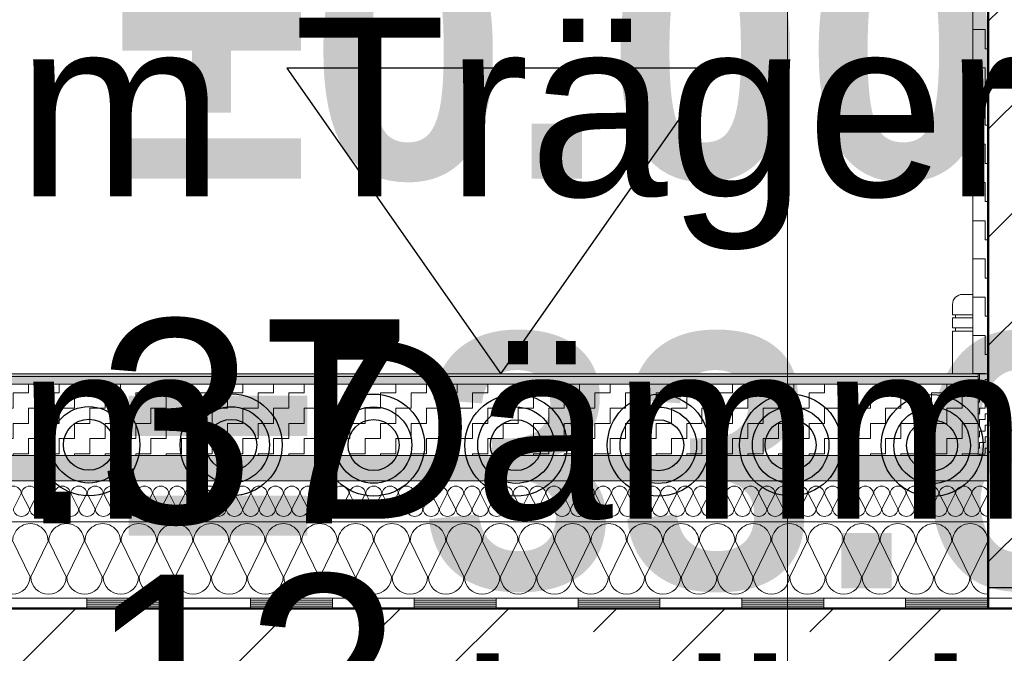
# Model space of a CAD drawing. Header units: metres. Extents: x 1169 to 1496, y -112 to 50.
# Tile 239 of 256: x 1447.716 to 1448.681, y -10.681 to -10.059. Entities that reach past the tile are written whole.
import ezdxf

# ---------------------------------------------------------------- set-up
doc = ezdxf.new("R2010")
doc.units = ezdxf.units.M
doc.header["$PDMODE"] = 65
doc.linetypes.add('AUSGEZOGEN', pattern=[0])
for name, color, linetype, lineweight in [('XR$1$Fenster', 3, 'AUSGEZOGEN', 18), ('XR$1$Logos', 255, 'AUSGEZOGEN', 13), ('XR$1$Maßlinie 1_50', 7, 'AUSGEZOGEN', 25), ('XR$1$Muster', 4, 'AUSGEZOGEN', 13), ('XR$1$Möblierung', 4, 'AUSGEZOGEN', 13), ('XR$1$Schraffur', 4, 'AUSGEZOGEN', 13), ('XR$1$Text 1_100', 3, 'AUSGEZOGEN', 18), ('XR$1$Türen', 3, 'AUSGEZOGEN', 18), ('XR$1$Wand', 1, 'AUSGEZOGEN', 50), ('XR$1$Wegeflächen', 4, 'AUSGEZOGEN', 13)]:
    doc.layers.add(name, color=color, linetype=linetype, lineweight=lineweight)
doc.styles.add('ARIAL', font='arial.ttf')
doc.dimstyles.new('DIMSTYLE_3', dxfattribs={"dimtxt": 0.2, "dimasz": 0.15, "dimexe": 0, "dimexo": 1e-06, "dimgap": 0.1, "dimtad": 2, "dimdec": 1, "dimlfac": 100, "dimrnd": 0.5, "dimzin": 4, "dimdsep": 46, "dimtxsty": 'ARIAL', "dimblk1": 'ALL_ML_KREIS', "dimblk2": 'ALL_ML_KREIS', "dimsah": 1, "dimcen": 0, "dimse1": 1, "dimse2": 1, "dimclrd": 7, "dimclre": 7, "dimclrt": 7, "dimadec": 0, "dimazin": 0, "dimtfac": 1, "dimtdec": 0, "dimtix": 1, "dimtmove": 2, "dimatfit": 3, "dimfxl": 0, "dimtvp": 1.2, "dimtzin": 0, "dimlwd": 0, "dimlwe": 25, "dimarcsym": 0})

# ---------------------------------------------------------------- blocks, each defined once
blk = doc.blocks.new('NSY153')
at = {"color": 0, "linetype": 'ByBlock', "lineweight": -2}
for radius in [0.025, 0.01875, 0.0125]:
    blk.add_circle((0, 0), radius, dxfattribs=at)
blk = doc.blocks.new('NSY144')
at = {"color": 0, "linetype": 'ByBlock', "lineweight": -2}
for p, q in [((0.035, 0.05), (-0.035, 0.05)), ((-0.035, 0.05), (0, 0)), ((0, 0), (0.035, 0.05))]:
    blk.add_line(p, q, dxfattribs=at)
blk = doc.blocks.new('MUSTERELEMENT_18')
at = {"layer": 'XR$1$Muster', "color": 4, "linetype": 'AUSGEZOGEN', "lineweight": 13, "transparency": 33554687}
for p, q in [((1447.62163, -10.62643), (1447.78211, -10.62643)), ((1447.78211, -10.62643), (1447.9426, -10.62643)), ((1447.78211, -10.62643), (1447.78211, -10.63643)), ((1447.78211, -10.62643), (1447.78211, -10.63643)), ((1447.78211, -10.62843), (1447.86236, -10.62843)), ((1447.78211, -10.63043), (1447.86236, -10.63043)), ((1447.78211, -10.63243), (1447.86236, -10.63243)), ((1447.86236, -10.62643), (1447.86236, -10.63643)), ((1447.9426, -10.62643), (1448.10309, -10.62643)), ((1447.9426, -10.62643), (1447.9426, -10.63643)), ((1447.9426, -10.62643), (1447.9426, -10.63643)), ((1447.9426, -10.62843), (1448.02284, -10.62843)), ((1447.9426, -10.63043), (1448.02284, -10.63043)), ((1447.9426, -10.63243), (1448.02284, -10.63243)), ((1448.02284, -10.62643), (1448.02284, -10.63643)), ((1448.10309, -10.62643), (1448.26357, -10.62643)), ((1448.10309, -10.62643), (1448.10309, -10.63643)), ((1448.10309, -10.62643), (1448.10309, -10.63643)), ((1448.10309, -10.62843), (1448.18333, -10.62843)), ((1448.10309, -10.63043), (1448.18333, -10.63043)), ((1448.10309, -10.63243), (1448.18333, -10.63243)), ((1448.18333, -10.62643), (1448.18333, -10.63643)), ((1448.26357, -10.62643), (1448.42406, -10.62643)), ((1448.26357, -10.62643), (1448.26357, -10.63643)), ((1448.26357, -10.62643), (1448.26357, -10.63643)), ((1448.26357, -10.62843), (1448.34382, -10.62843)), ((1448.26357, -10.63043), (1448.34382, -10.63043)), ((1448.26357, -10.63243), (1448.34382, -10.63243)), ((1448.34382, -10.62643), (1448.34382, -10.63643)), ((1448.42406, -10.62643), (1448.58455, -10.62643)), ((1448.42406, -10.62643), (1448.42406, -10.63643)), ((1448.42406, -10.62643), (1448.42406, -10.63643)), ((1448.42406, -10.62843), (1448.5043, -10.62843)), ((1448.42406, -10.63043), (1448.5043, -10.63043)), ((1448.42406, -10.63243), (1448.5043, -10.63243)), ((1448.5043, -10.62643), (1448.5043, -10.63643)), ((1448.58455, -10.62643), (1448.74503, -10.62643)), ((1448.58455, -10.62643), (1448.58455, -10.63643)), ((1448.58455, -10.62643), (1448.58455, -10.63643)), ((1448.58455, -10.62843), (1448.66479, -10.62843)), ((1448.58455, -10.63043), (1448.66479, -10.63043)), ((1448.58455, -10.63243), (1448.66479, -10.63243)), ((1448.66479, -10.62643), (1448.66479, -10.63643)), ((1447.62163, -10.63643), (1447.78211, -10.63643)), ((1447.78211, -10.63443), (1447.86236, -10.63443)), ((1447.78211, -10.63643), (1447.9426, -10.63643)), ((1447.9426, -10.63443), (1448.02284, -10.63443)), ((1447.9426, -10.63643), (1448.10309, -10.63643)), ((1448.10309, -10.63443), (1448.18333, -10.63443)), ((1448.10309, -10.63643), (1448.26357, -10.63643)), ((1448.26357, -10.63443), (1448.34382, -10.63443)), ((1448.26357, -10.63643), (1448.42406, -10.63643)), ((1448.42406, -10.63443), (1448.5043, -10.63443)), ((1448.42406, -10.63643), (1448.58455, -10.63643)), ((1448.58455, -10.63443), (1448.66479, -10.63443)), ((1448.58455, -10.63643), (1448.74503, -10.63643))]:
    blk.add_line(p, q, dxfattribs=at)
blk = doc.blocks.new('MUSTERELEMENT_19')
at = {"layer": 'XR$1$Schraffur', "color": 52, "linetype": 'AUSGEZOGEN', "lineweight": 13, "transparency": 33554687}
for p, q in [((1447.71791, -10.52393), (1447.71021, -10.53893)), ((1447.72594, -10.53893), (1447.71824, -10.52393)), ((1447.73397, -10.52393), (1447.72627, -10.53893)), ((1447.742, -10.53893), (1447.73429, -10.52393)), ((1447.75003, -10.52393), (1447.74232, -10.53893)), ((1447.75806, -10.53893), (1447.75035, -10.52393)), ((1447.76609, -10.52393), (1447.75838, -10.53893)), ((1447.77412, -10.53893), (1447.76641, -10.52393)), ((1447.78215, -10.52393), (1447.77444, -10.53893)), ((1447.79018, -10.53893), (1447.78247, -10.52393)), ((1447.79821, -10.52393), (1447.7905, -10.53893)), ((1447.80624, -10.53893), (1447.79853, -10.52393)), ((1447.81427, -10.52393), (1447.80656, -10.53893)), ((1447.82229, -10.53893), (1447.81459, -10.52393)), ((1447.83032, -10.52393), (1447.82262, -10.53893)), ((1447.83835, -10.53893), (1447.83064, -10.52393)), ((1447.84638, -10.52393), (1447.83867, -10.53893)), ((1447.85441, -10.53893), (1447.8467, -10.52393)), ((1447.86244, -10.52393), (1447.85473, -10.53893)), ((1447.87047, -10.53893), (1447.86276, -10.52393)), ((1447.8785, -10.52393), (1447.87079, -10.53893)), ((1447.88653, -10.53893), (1447.87882, -10.52393)), ((1447.89456, -10.52393), (1447.88685, -10.53893)), ((1447.90259, -10.53893), (1447.89488, -10.52393)), ((1447.91062, -10.52393), (1447.90291, -10.53893)), ((1447.91864, -10.53893), (1447.91094, -10.52393)), ((1447.92667, -10.52393), (1447.91897, -10.53893)), ((1447.9347, -10.53893), (1447.92699, -10.52393)), ((1447.94273, -10.52393), (1447.93502, -10.53893)), ((1447.95076, -10.53893), (1447.94305, -10.52393)), ((1447.95879, -10.52393), (1447.95108, -10.53893)), ((1447.96682, -10.53893), (1447.95911, -10.52393)), ((1447.97485, -10.52393), (1447.96714, -10.53893)), ((1447.98288, -10.53893), (1447.97517, -10.52393)), ((1447.99091, -10.52393), (1447.9832, -10.53893)), ((1447.99894, -10.53893), (1447.99123, -10.52393)), ((1448.00697, -10.52393), (1447.99926, -10.53893)), ((1448.01499, -10.53893), (1448.00729, -10.52393)), ((1448.02302, -10.52393), (1448.01532, -10.53893)), ((1448.03105, -10.53893), (1448.02334, -10.52393)), ((1448.03908, -10.52393), (1448.03137, -10.53893)), ((1448.04711, -10.53893), (1448.0394, -10.52393)), ((1448.05514, -10.52393), (1448.04743, -10.53893)), ((1448.06317, -10.53893), (1448.05546, -10.52393)), ((1448.0712, -10.52393), (1448.06349, -10.53893)), ((1448.07923, -10.53893), (1448.07152, -10.52393)), ((1448.08726, -10.52393), (1448.07955, -10.53893)), ((1448.09529, -10.53893), (1448.08758, -10.52393)), ((1448.10332, -10.52393), (1448.09561, -10.53893)), ((1448.11134, -10.53893), (1448.10364, -10.52393)), ((1448.11937, -10.52393), (1448.11167, -10.53893)), ((1448.1274, -10.53893), (1448.1197, -10.52393)), ((1448.13543, -10.52393), (1448.12772, -10.53893)), ((1448.14346, -10.53893), (1448.13575, -10.52393)), ((1448.15149, -10.52393), (1448.14378, -10.53893)), ((1448.15952, -10.53893), (1448.15181, -10.52393)), ((1448.16755, -10.52393), (1448.15984, -10.53893)), ((1448.17558, -10.53893), (1448.16787, -10.52393)), ((1448.18361, -10.52393), (1448.1759, -10.53893)), ((1448.19164, -10.53893), (1448.18393, -10.52393)), ((1448.19967, -10.52393), (1448.19196, -10.53893)), ((1448.20769, -10.53893), (1448.19999, -10.52393)), ((1448.21572, -10.52393), (1448.20802, -10.53893)), ((1448.22375, -10.53893), (1448.21605, -10.52393)), ((1448.23178, -10.52393), (1448.22407, -10.53893)), ((1448.23981, -10.53893), (1448.2321, -10.52393)), ((1448.24784, -10.52393), (1448.24013, -10.53893)), ((1448.25587, -10.53893), (1448.24816, -10.52393)), ((1448.2639, -10.52393), (1448.25619, -10.53893)), ((1448.27193, -10.53893), (1448.26422, -10.52393)), ((1448.27996, -10.52393), (1448.27225, -10.53893)), ((1448.28799, -10.53893), (1448.28028, -10.52393)), ((1448.29602, -10.52393), (1448.28831, -10.53893)), ((1448.30404, -10.53893), (1448.29634, -10.52393)), ((1448.31207, -10.52393), (1448.30437, -10.53893)), ((1448.3201, -10.53893), (1448.3124, -10.52393)), ((1448.32813, -10.52393), (1448.32042, -10.53893)), ((1448.33616, -10.53893), (1448.32845, -10.52393)), ((1448.34419, -10.52393), (1448.33648, -10.53893)), ((1448.35222, -10.53893), (1448.34451, -10.52393)), ((1448.36025, -10.52393), (1448.35254, -10.53893)), ((1448.36828, -10.53893), (1448.36057, -10.52393)), ((1448.37631, -10.52393), (1448.3686, -10.53893)), ((1448.38434, -10.53893), (1448.37663, -10.52393)), ((1448.39237, -10.52393), (1448.38466, -10.53893)), ((1448.4004, -10.53893), (1448.39269, -10.52393)), ((1448.40842, -10.52393), (1448.40072, -10.53893)), ((1448.41645, -10.53893), (1448.40875, -10.52393)), ((1448.42448, -10.52393), (1448.41677, -10.53893)), ((1448.43251, -10.53893), (1448.4248, -10.52393)), ((1448.44054, -10.52393), (1448.43283, -10.53893)), ((1448.44857, -10.53893), (1448.44086, -10.52393)), ((1448.4566, -10.52393), (1448.44889, -10.53893)), ((1448.46463, -10.53893), (1448.45692, -10.52393)), ((1448.47266, -10.52393), (1448.46495, -10.53893)), ((1448.48069, -10.53893), (1448.47298, -10.52393)), ((1448.48872, -10.52393), (1448.48101, -10.53893)), ((1448.49675, -10.53893), (1448.48904, -10.52393)), ((1448.50477, -10.52393), (1448.49707, -10.53893)), ((1448.5128, -10.53893), (1448.5051, -10.52393)), ((1448.52083, -10.52393), (1448.51312, -10.53893)), ((1448.52886, -10.53893), (1448.52115, -10.52393)), ((1448.53689, -10.52393), (1448.52918, -10.53893)), ((1448.54492, -10.53893), (1448.53721, -10.52393)), ((1448.55295, -10.52393), (1448.54524, -10.53893)), ((1448.56098, -10.53893), (1448.55327, -10.52393)), ((1448.56901, -10.52393), (1448.5613, -10.53893)), ((1448.57704, -10.53893), (1448.56933, -10.52393)), ((1448.58507, -10.52393), (1448.57736, -10.53893)), ((1448.5931, -10.53893), (1448.58539, -10.52393)), ((1448.60112, -10.52393), (1448.59342, -10.53893)), ((1448.60915, -10.53893), (1448.60145, -10.52393)), ((1448.61718, -10.52393), (1448.60947, -10.53893)), ((1448.62521, -10.53893), (1448.6175, -10.52393)), ((1448.63324, -10.52393), (1448.62553, -10.53893)), ((1448.64127, -10.53893), (1448.63356, -10.52393)), ((1448.6493, -10.52393), (1448.64159, -10.53893)), ((1448.65733, -10.53893), (1448.64962, -10.52393)), ((1448.66536, -10.52393), (1448.65765, -10.53893))]:
    blk.add_line(p, q, dxfattribs=at)
for centre, start_param, end_param in [((1447.71005, -10.52393), 3.141593, 6.283185), ((1447.7261, -10.52393), 3.141593, 6.283185), ((1447.74216, -10.52393), 3.141593, 6.283185), ((1447.75822, -10.52393), 3.141593, 6.283185), ((1447.77428, -10.52393), 3.141593, 6.283185), ((1447.79034, -10.52393), 3.141593, 6.283185), ((1447.8064, -10.52393), 3.141593, 6.283185), ((1447.82245, -10.52393), 3.141593, 6.283185), ((1447.83851, -10.52393), 3.141593, 6.283185), ((1447.85457, -10.52393), 3.141593, 6.283185), ((1447.87063, -10.52393), 3.141593, 6.283185), ((1447.88669, -10.52393), 3.141593, 6.283185), ((1447.90275, -10.52393), 3.141593, 6.283185), ((1447.91881, -10.52393), 3.141593, 6.283185), ((1447.93486, -10.52393), 3.141593, 6.283185), ((1447.95092, -10.52393), 3.141593, 6.283185), ((1447.96698, -10.52393), 3.141593, 6.283185), ((1447.98304, -10.52393), 3.141593, 6.283185), ((1447.9991, -10.52393), 3.141593, 6.283185), ((1448.01516, -10.52393), 3.141593, 6.283185), ((1448.03121, -10.52393), 3.141593, 6.283185), ((1448.04727, -10.52393), 3.141593, 6.283185), ((1448.06333, -10.52393), 3.141593, 6.283185), ((1448.07939, -10.52393), 3.141593, 6.283185), ((1448.09545, -10.52393), 3.141593, 6.283185), ((1448.11151, -10.52393), 3.141593, 6.283185), ((1448.12756, -10.52393), 3.141593, 6.283185), ((1448.14362, -10.52393), 3.141593, 6.283185), ((1448.15968, -10.52393), 3.141593, 6.283185), ((1448.17574, -10.52393), 3.141593, 6.283185), ((1448.1918, -10.52393), 3.141593, 6.283185), ((1448.20786, -10.52393), 3.141593, 6.283185), ((1448.22391, -10.52393), 3.141593, 6.283185), ((1448.23997, -10.52393), 3.141593, 6.283185), ((1448.25603, -10.52393), 3.141593, 6.283185), ((1448.27209, -10.52393), 3.141593, 6.283185), ((1448.28815, -10.52393), 3.141593, 6.283185), ((1448.30421, -10.52393), 3.141593, 6.283185), ((1448.32026, -10.52393), 3.141593, 6.283185), ((1448.33632, -10.52393), 3.141593, 6.283185), ((1448.35238, -10.52393), 3.141593, 6.283185), ((1448.36844, -10.52393), 3.141593, 6.283185), ((1448.3845, -10.52393), 3.141593, 6.283185), ((1448.40056, -10.52393), 3.141593, 6.283185), ((1448.41661, -10.52393), 3.141593, 6.283185), ((1448.43267, -10.52393), 3.141593, 6.283185), ((1448.44873, -10.52393), 3.141593, 6.283185), ((1448.46479, -10.52393), 3.141593, 6.283185), ((1448.48085, -10.52393), 3.141593, 6.283185), ((1448.49691, -10.52393), 3.141593, 6.283185), ((1448.51296, -10.52393), 3.141593, 6.283185), ((1448.52902, -10.52393), 3.141593, 6.283185), ((1448.54508, -10.52393), 3.141593, 6.283185), ((1448.56114, -10.52393), 3.141593, 6.283185), ((1448.5772, -10.52393), 3.141593, 6.283185), ((1448.59326, -10.52393), 3.141593, 6.283185), ((1448.60931, -10.52393), 3.141593, 6.283185), ((1448.62537, -10.52393), 3.141593, 6.283185), ((1448.64143, -10.52393), 3.141593, 6.283185), ((1448.65749, -10.52393), 3.141593, 6.283185), ((1447.71808, -10.53893), 0, 1.570796), ((1447.71808, -10.53893), 1.570796, 3.141593), ((1447.73413, -10.53893), 0, 1.570796), ((1447.73413, -10.53893), 1.570796, 3.141593), ((1447.75019, -10.53893), 0, 1.570796), ((1447.75019, -10.53893), 1.570796, 3.141593), ((1447.76625, -10.53893), 0, 1.570796), ((1447.76625, -10.53893), 1.570796, 3.141593), ((1447.78231, -10.53893), 0, 1.570796), ((1447.78231, -10.53893), 1.570796, 3.141593), ((1447.79837, -10.53893), 0, 1.570796), ((1447.79837, -10.53893), 1.570796, 3.141593), ((1447.81443, -10.53893), 0, 1.570796), ((1447.81443, -10.53893), 1.570796, 3.141593), ((1447.83048, -10.53893), 0, 1.570796), ((1447.83048, -10.53893), 1.570796, 3.141593), ((1447.84654, -10.53893), 0, 1.570796), ((1447.84654, -10.53893), 1.570796, 3.141593), ((1447.8626, -10.53893), 0, 1.570796), ((1447.8626, -10.53893), 1.570796, 3.141593), ((1447.87866, -10.53893), 0, 1.570796), ((1447.87866, -10.53893), 1.570796, 3.141593), ((1447.89472, -10.53893), 0, 1.570796), ((1447.89472, -10.53893), 1.570796, 3.141593), ((1447.91078, -10.53893), 0, 1.570796), ((1447.91078, -10.53893), 1.570796, 3.141593), ((1447.92683, -10.53893), 0, 1.570796), ((1447.92683, -10.53893), 1.570796, 3.141593), ((1447.94289, -10.53893), 0, 1.570796), ((1447.94289, -10.53893), 1.570796, 3.141593), ((1447.95895, -10.53893), 0, 1.570796), ((1447.95895, -10.53893), 1.570796, 3.141593), ((1447.97501, -10.53893), 0, 1.570796), ((1447.97501, -10.53893), 1.570796, 3.141593), ((1447.99107, -10.53893), 0, 1.570796), ((1447.99107, -10.53893), 1.570796, 3.141593), ((1448.00713, -10.53893), 0, 1.570796), ((1448.00713, -10.53893), 1.570796, 3.141593), ((1448.02318, -10.53893), 0, 1.570796), ((1448.02318, -10.53893), 1.570796, 3.141593), ((1448.03924, -10.53893), 0, 1.570796), ((1448.03924, -10.53893), 1.570796, 3.141593), ((1448.0553, -10.53893), 0, 1.570796), ((1448.0553, -10.53893), 1.570796, 3.141593), ((1448.07136, -10.53893), 0, 1.570796), ((1448.07136, -10.53893), 1.570796, 3.141593), ((1448.08742, -10.53893), 0, 1.570796), ((1448.08742, -10.53893), 1.570796, 3.141593), ((1448.10348, -10.53893), 0, 1.570796), ((1448.10348, -10.53893), 1.570796, 3.141593), ((1448.11953, -10.53893), 0, 1.570796), ((1448.11953, -10.53893), 1.570796, 3.141593), ((1448.13559, -10.53893), 0, 1.570796), ((1448.13559, -10.53893), 1.570796, 3.141593), ((1448.15165, -10.53893), 0, 1.570796), ((1448.15165, -10.53893), 1.570796, 3.141593), ((1448.16771, -10.53893), 0, 1.570796), ((1448.16771, -10.53893), 1.570796, 3.141593), ((1448.18377, -10.53893), 0, 1.570796), ((1448.18377, -10.53893), 1.570796, 3.141593), ((1448.19983, -10.53893), 0, 1.570796), ((1448.19983, -10.53893), 1.570796, 3.141593), ((1448.21588, -10.53893), 0, 1.570796), ((1448.21588, -10.53893), 1.570796, 3.141593), ((1448.23194, -10.53893), 0, 1.570796), ((1448.23194, -10.53893), 1.570796, 3.141593), ((1448.248, -10.53893), 0, 1.570796), ((1448.248, -10.53893), 1.570796, 3.141593), ((1448.26406, -10.53893), 0, 1.570796), ((1448.26406, -10.53893), 1.570796, 3.141593), ((1448.28012, -10.53893), 0, 1.570796), ((1448.28012, -10.53893), 1.570796, 3.141593), ((1448.29618, -10.53893), 0, 1.570796), ((1448.29618, -10.53893), 1.570796, 3.141593), ((1448.31223, -10.53893), 0, 1.570796), ((1448.31223, -10.53893), 1.570796, 3.141593), ((1448.32829, -10.53893), 0, 1.570796), ((1448.32829, -10.53893), 1.570796, 3.141593), ((1448.34435, -10.53893), 0, 1.570796), ((1448.34435, -10.53893), 1.570796, 3.141593), ((1448.36041, -10.53893), 0, 1.570796), ((1448.36041, -10.53893), 1.570796, 3.141593), ((1448.37647, -10.53893), 0, 1.570796), ((1448.37647, -10.53893), 1.570796, 3.141593), ((1448.39253, -10.53893), 0, 1.570796), ((1448.39253, -10.53893), 1.570796, 3.141593), ((1448.40858, -10.53893), 0, 1.570796), ((1448.40858, -10.53893), 1.570796, 3.141593), ((1448.42464, -10.53893), 0, 1.570796), ((1448.42464, -10.53893), 1.570796, 3.141593), ((1448.4407, -10.53893), 0, 1.570796), ((1448.4407, -10.53893), 1.570796, 3.141593), ((1448.45676, -10.53893), 0, 1.570796), ((1448.45676, -10.53893), 1.570796, 3.141593), ((1448.47282, -10.53893), 0, 1.570796), ((1448.47282, -10.53893), 1.570796, 3.141593), ((1448.48888, -10.53893), 0, 1.570796), ((1448.48888, -10.53893), 1.570796, 3.141593), ((1448.50493, -10.53893), 0, 1.570796), ((1448.50493, -10.53893), 1.570796, 3.141593), ((1448.52099, -10.53893), 0, 1.570796), ((1448.52099, -10.53893), 1.570796, 3.141593), ((1448.53705, -10.53893), 0, 1.570796), ((1448.53705, -10.53893), 1.570796, 3.141593), ((1448.55311, -10.53893), 0, 1.570796), ((1448.55311, -10.53893), 1.570796, 3.141593), ((1448.56917, -10.53893), 0, 1.570796), ((1448.56917, -10.53893), 1.570796, 3.141593), ((1448.58523, -10.53893), 0, 1.570796), ((1448.58523, -10.53893), 1.570796, 3.141593), ((1448.60129, -10.53893), 0, 1.570796), ((1448.60129, -10.53893), 1.570796, 3.141593), ((1448.61734, -10.53893), 0, 1.570796), ((1448.61734, -10.53893), 1.570796, 3.141593), ((1448.6334, -10.53893), 0, 1.570796), ((1448.6334, -10.53893), 1.570796, 3.141593), ((1448.64946, -10.53893), 0, 1.570796), ((1448.64946, -10.53893), 1.570796, 3.141593), ((1448.66552, -10.53893), 0, 1.570796)]:
    blk.add_ellipse(centre, major_axis=(-0.00787, 0), ratio=0.934093, start_param=start_param, end_param=end_param, dxfattribs=at)
blk = doc.blocks.new('MUSTERELEMENT_20')
at = {"layer": 'XR$1$Schraffur', "color": 52, "linetype": 'AUSGEZOGEN', "lineweight": 13, "transparency": 33554687}
for p, q in [((1447.70946, -10.57052), (1447.72646, -10.60552)), ((1447.72717, -10.60552), (1447.74417, -10.57052)), ((1447.74488, -10.57052), (1447.76188, -10.60552)), ((1447.76259, -10.60552), (1447.77959, -10.57052)), ((1447.7803, -10.57052), (1447.7973, -10.60552)), ((1447.79801, -10.60552), (1447.81502, -10.57052)), ((1447.81572, -10.57052), (1447.83273, -10.60552)), ((1447.83344, -10.60552), (1447.85044, -10.57052)), ((1447.85115, -10.57052), (1447.86815, -10.60552)), ((1447.86886, -10.60552), (1447.88586, -10.57052)), ((1447.88657, -10.57052), (1447.90357, -10.60552)), ((1447.90428, -10.60552), (1447.92128, -10.57052)), ((1447.92199, -10.57052), (1447.939, -10.60552)), ((1447.9397, -10.60552), (1447.95671, -10.57052)), ((1447.95742, -10.57052), (1447.97442, -10.60552)), ((1447.97513, -10.60552), (1447.99213, -10.57052)), ((1447.99284, -10.57052), (1448.00984, -10.60552)), ((1448.01055, -10.60552), (1448.02755, -10.57052)), ((1448.02826, -10.57052), (1448.04526, -10.60552)), ((1448.04597, -10.60552), (1448.06298, -10.57052)), ((1448.06368, -10.57052), (1448.08069, -10.60552)), ((1448.0814, -10.60552), (1448.0984, -10.57052)), ((1448.09911, -10.57052), (1448.11611, -10.60552)), ((1448.11682, -10.60552), (1448.13382, -10.57052)), ((1448.13453, -10.57052), (1448.15153, -10.60552)), ((1448.15224, -10.60552), (1448.16924, -10.57052)), ((1448.16995, -10.57052), (1448.18696, -10.60552)), ((1448.18766, -10.60552), (1448.20467, -10.57052)), ((1448.20538, -10.57052), (1448.22238, -10.60552)), ((1448.22309, -10.60552), (1448.24009, -10.57052)), ((1448.2408, -10.57052), (1448.2578, -10.60552)), ((1448.25851, -10.60552), (1448.27551, -10.57052)), ((1448.27622, -10.57052), (1448.29322, -10.60552)), ((1448.29393, -10.60552), (1448.31094, -10.57052)), ((1448.31164, -10.57052), (1448.32865, -10.60552)), ((1448.32936, -10.60552), (1448.34636, -10.57052)), ((1448.34707, -10.57052), (1448.36407, -10.60552)), ((1448.36478, -10.60552), (1448.38178, -10.57052)), ((1448.38249, -10.57052), (1448.39949, -10.60552)), ((1448.4002, -10.60552), (1448.4172, -10.57052)), ((1448.41791, -10.57052), (1448.43492, -10.60552)), ((1448.43562, -10.60552), (1448.45263, -10.57052)), ((1448.45334, -10.57052), (1448.47034, -10.60552)), ((1448.47105, -10.60552), (1448.48805, -10.57052)), ((1448.48876, -10.57052), (1448.50576, -10.60552)), ((1448.50647, -10.60552), (1448.52347, -10.57052)), ((1448.52418, -10.57052), (1448.54118, -10.60552)), ((1448.54189, -10.60552), (1448.5589, -10.57052)), ((1448.5596, -10.57052), (1448.57661, -10.60552)), ((1448.57732, -10.60552), (1448.59432, -10.57052)), ((1448.59503, -10.57052), (1448.61203, -10.60552)), ((1448.61274, -10.60552), (1448.62974, -10.57052)), ((1448.63045, -10.57052), (1448.64745, -10.60552)), ((1448.64816, -10.60552), (1448.66516, -10.57052))]:
    blk.add_line(p, q, dxfattribs=at)
for centre, start_param, end_param in [((1447.72681, -10.57052), 0, 3.141593), ((1447.76224, -10.57052), 0, 3.141593), ((1447.79766, -10.57052), 0, 3.141593), ((1447.83308, -10.57052), 0, 3.141593), ((1447.8685, -10.57052), 0, 3.141593), ((1447.90393, -10.57052), 0, 3.141593), ((1447.93935, -10.57052), 0, 3.141593), ((1447.97477, -10.57052), 0, 3.141593), ((1448.0102, -10.57052), 0, 3.141593), ((1448.04562, -10.57052), 0, 3.141593), ((1448.08104, -10.57052), 0, 3.141593), ((1448.11646, -10.57052), 0, 3.141593), ((1448.15189, -10.57052), 0, 3.141593), ((1448.18731, -10.57052), 0, 3.141593), ((1448.22273, -10.57052), 0, 3.141593), ((1448.25816, -10.57052), 0, 3.141593), ((1448.29358, -10.57052), 0, 3.141593), ((1448.329, -10.57052), 0, 3.141593), ((1448.36442, -10.57052), 0, 3.141593), ((1448.39985, -10.57052), 0, 3.141593), ((1448.43527, -10.57052), 0, 3.141593), ((1448.47069, -10.57052), 0, 3.141593), ((1448.50612, -10.57052), 0, 3.141593), ((1448.54154, -10.57052), 0, 3.141593), ((1448.57696, -10.57052), 0, 3.141593), ((1448.61238, -10.57052), 0, 3.141593), ((1448.64781, -10.57052), 0, 3.141593), ((1447.7091, -10.60552), 4.712389, 6.283185), ((1447.74452, -10.60552), 3.141593, 4.712389), ((1447.74452, -10.60552), 4.712389, 6.283185), ((1447.77995, -10.60552), 3.141593, 4.712389), ((1447.77995, -10.60552), 4.712389, 6.283185), ((1447.81537, -10.60552), 3.141593, 4.712389), ((1447.81537, -10.60552), 4.712389, 6.283185), ((1447.85079, -10.60552), 3.141593, 4.712389), ((1447.85079, -10.60552), 4.712389, 6.283185), ((1447.88622, -10.60552), 3.141593, 4.712389), ((1447.88622, -10.60552), 4.712389, 6.283185), ((1447.92164, -10.60552), 3.141593, 4.712389), ((1447.92164, -10.60552), 4.712389, 6.283185), ((1447.95706, -10.60552), 3.141593, 4.712389), ((1447.95706, -10.60552), 4.712389, 6.283185), ((1447.99248, -10.60552), 3.141593, 4.712389), ((1447.99248, -10.60552), 4.712389, 6.283185), ((1448.02791, -10.60552), 3.141593, 4.712389), ((1448.02791, -10.60552), 4.712389, 6.283185), ((1448.06333, -10.60552), 3.141593, 4.712389), ((1448.06333, -10.60552), 4.712389, 6.283185), ((1448.09875, -10.60552), 3.141593, 4.712389), ((1448.09875, -10.60552), 4.712389, 6.283185), ((1448.13418, -10.60552), 3.141593, 4.712389), ((1448.13418, -10.60552), 4.712389, 6.283185), ((1448.1696, -10.60552), 3.141593, 4.712389), ((1448.1696, -10.60552), 4.712389, 6.283185), ((1448.20502, -10.60552), 3.141593, 4.712389), ((1448.20502, -10.60552), 4.712389, 6.283185), ((1448.24044, -10.60552), 3.141593, 4.712389), ((1448.24044, -10.60552), 4.712389, 6.283185), ((1448.27587, -10.60552), 3.141593, 4.712389), ((1448.27587, -10.60552), 4.712389, 6.283185), ((1448.31129, -10.60552), 3.141593, 4.712389), ((1448.31129, -10.60552), 4.712389, 6.283185), ((1448.34671, -10.60552), 3.141593, 4.712389), ((1448.34671, -10.60552), 4.712389, 6.283185), ((1448.38214, -10.60552), 3.141593, 4.712389), ((1448.38214, -10.60552), 4.712389, 6.283185), ((1448.41756, -10.60552), 3.141593, 4.712389), ((1448.41756, -10.60552), 4.712389, 6.283185), ((1448.45298, -10.60552), 3.141593, 4.712389), ((1448.45298, -10.60552), 4.712389, 6.283185), ((1448.4884, -10.60552), 3.141593, 4.712389), ((1448.4884, -10.60552), 4.712389, 6.283185), ((1448.52383, -10.60552), 3.141593, 4.712389), ((1448.52383, -10.60552), 4.712389, 6.283185), ((1448.55925, -10.60552), 3.141593, 4.712389), ((1448.55925, -10.60552), 4.712389, 6.283185), ((1448.59467, -10.60552), 3.141593, 4.712389), ((1448.59467, -10.60552), 4.712389, 6.283185), ((1448.6301, -10.60552), 3.141593, 4.712389), ((1448.6301, -10.60552), 4.712389, 6.283185), ((1448.66552, -10.60552), 3.141593, 4.712389)]:
    blk.add_ellipse(centre, major_axis=(0.01736, 0), ratio=0.988063, start_param=start_param, end_param=end_param, dxfattribs=at)
blk = doc.blocks.new('MUSTERELEMENT_21')
at = {"layer": 'XR$1$Möblierung', "color": 52, "linetype": 'AUSGEZOGEN', "lineweight": 13, "transparency": 33554687}
for p, q in [((1448.66552, -10.11605), (1448.66552, -10.11605)), ((1448.70552, -10.11605), (1448.66552, -10.11605)), ((1448.66552, -10.12605), (1448.66552, -10.11605)), ((1448.66632, -10.12605), (1448.66632, -10.11605)), ((1448.66712, -10.12605), (1448.66712, -10.11605)), ((1448.66792, -10.12605), (1448.66792, -10.11605)), ((1448.66872, -10.12605), (1448.66872, -10.11605)), ((1448.66952, -10.12605), (1448.66952, -10.11605)), ((1448.67032, -10.12605), (1448.67032, -10.11605)), ((1448.67112, -10.12605), (1448.67112, -10.11605)), ((1448.67192, -10.12605), (1448.67192, -10.11605)), ((1448.67272, -10.12605), (1448.67272, -10.11605)), ((1448.67352, -10.12605), (1448.67352, -10.11605)), ((1448.67432, -10.12605), (1448.67432, -10.11605)), ((1448.67512, -10.12605), (1448.67512, -10.11605)), ((1448.67592, -10.12605), (1448.67592, -10.11605)), ((1448.67672, -10.12605), (1448.67672, -10.11605)), ((1448.67752, -10.12605), (1448.67752, -10.11605)), ((1448.67832, -10.12605), (1448.67832, -10.11605)), ((1448.67912, -10.12605), (1448.67912, -10.11605)), ((1448.67992, -10.12605), (1448.67992, -10.11605)), ((1448.68072, -10.12605), (1448.68072, -10.11605)), ((1448.68152, -10.12605), (1448.68152, -10.11605)), ((1448.68232, -10.12605), (1448.68232, -10.11605)), ((1448.68312, -10.12605), (1448.68312, -10.11605)), ((1448.68392, -10.12605), (1448.68392, -10.11605)), ((1448.68472, -10.12605), (1448.68472, -10.11605)), ((1448.68552, -10.12605), (1448.68552, -10.11605)), ((1448.68632, -10.12605), (1448.68632, -10.11605)), ((1448.68712, -10.12605), (1448.68712, -10.11605)), ((1448.68792, -10.12605), (1448.68792, -10.11605)), ((1448.68872, -10.12605), (1448.68872, -10.11605)), ((1448.68952, -10.12605), (1448.68952, -10.11605)), ((1448.69032, -10.12605), (1448.69032, -10.11605)), ((1448.69112, -10.12605), (1448.69112, -10.11605)), ((1448.69192, -10.12605), (1448.69192, -10.11605)), ((1448.69272, -10.12605), (1448.69272, -10.11605)), ((1448.69352, -10.12605), (1448.69352, -10.11605)), ((1448.69432, -10.12605), (1448.69432, -10.11605)), ((1448.69512, -10.12605), (1448.69512, -10.11605)), ((1448.69592, -10.12605), (1448.69592, -10.11605)), ((1448.69672, -10.12605), (1448.69672, -10.11605)), ((1448.69752, -10.12605), (1448.69752, -10.11605)), ((1448.69832, -10.12605), (1448.69832, -10.11605)), ((1448.69912, -10.12605), (1448.69912, -10.11605)), ((1448.69992, -10.12605), (1448.69992, -10.11605)), ((1448.70072, -10.12605), (1448.70072, -10.11605)), ((1448.70152, -10.12605), (1448.70152, -10.11605)), ((1448.70232, -10.12605), (1448.70232, -10.11605)), ((1448.70312, -10.12605), (1448.70312, -10.11605)), ((1448.70392, -10.12605), (1448.70392, -10.11605)), ((1448.70472, -10.12605), (1448.70472, -10.11605)), ((1448.70552, -10.12605), (1448.70552, -10.11605)), ((1448.74552, -10.11605), (1448.70552, -10.11605)), ((1448.78552, -10.11605), (1448.74552, -10.11605)), ((1448.74552, -10.12605), (1448.74552, -10.11605)), ((1448.74632, -10.12605), (1448.74632, -10.11605)), ((1448.74712, -10.12605), (1448.74712, -10.11605)), ((1448.74792, -10.12605), (1448.74792, -10.11605)), ((1448.74872, -10.12605), (1448.74872, -10.11605)), ((1448.74952, -10.12605), (1448.74952, -10.11605)), ((1448.75032, -10.12605), (1448.75032, -10.11605)), ((1448.75112, -10.12605), (1448.75112, -10.11605)), ((1448.75192, -10.12605), (1448.75192, -10.11605)), ((1448.75272, -10.12605), (1448.75272, -10.11605)), ((1448.75352, -10.12605), (1448.75352, -10.11605)), ((1448.75432, -10.12605), (1448.75432, -10.11605)), ((1448.75512, -10.12605), (1448.75512, -10.11605)), ((1448.75592, -10.12605), (1448.75592, -10.11605)), ((1448.75672, -10.12605), (1448.75672, -10.11605)), ((1448.75752, -10.12605), (1448.75752, -10.11605)), ((1448.75832, -10.12605), (1448.75832, -10.11605)), ((1448.75912, -10.12605), (1448.75912, -10.11605)), ((1448.75992, -10.12605), (1448.75992, -10.11605)), ((1448.76072, -10.12605), (1448.76072, -10.11605)), ((1448.76152, -10.12605), (1448.76152, -10.11605)), ((1448.76232, -10.12605), (1448.76232, -10.11605)), ((1448.76312, -10.12605), (1448.76312, -10.11605)), ((1448.76392, -10.12605), (1448.76392, -10.11605)), ((1448.76472, -10.12605), (1448.76472, -10.11605)), ((1448.76552, -10.12605), (1448.76552, -10.11605)), ((1448.76632, -10.12605), (1448.76632, -10.11605)), ((1448.76712, -10.12605), (1448.76712, -10.11605)), ((1448.76792, -10.12605), (1448.76792, -10.11605)), ((1448.76872, -10.12605), (1448.76872, -10.11605)), ((1448.76952, -10.12605), (1448.76952, -10.11605)), ((1448.77032, -10.12605), (1448.77032, -10.11605)), ((1448.77112, -10.12605), (1448.77112, -10.11605)), ((1448.77192, -10.12605), (1448.77192, -10.11605)), ((1448.77272, -10.12605), (1448.77272, -10.11605)), ((1448.77352, -10.12605), (1448.77352, -10.11605)), ((1448.77432, -10.12605), (1448.77432, -10.11605)), ((1448.77512, -10.12605), (1448.77512, -10.11605)), ((1448.77592, -10.12605), (1448.77592, -10.11605)), ((1448.77672, -10.12605), (1448.77672, -10.11605)), ((1448.77752, -10.12605), (1448.77752, -10.11605)), ((1448.77832, -10.12605), (1448.77832, -10.11605)), ((1448.77912, -10.12605), (1448.77912, -10.11605)), ((1448.77992, -10.12605), (1448.77992, -10.11605)), ((1448.78072, -10.12605), (1448.78072, -10.11605)), ((1448.78152, -10.12605), (1448.78152, -10.11605)), ((1448.78232, -10.12605), (1448.78232, -10.11605)), ((1448.78312, -10.12605), (1448.78312, -10.11605)), ((1448.78392, -10.12605), (1448.78392, -10.11605)), ((1448.78472, -10.12605), (1448.78472, -10.11605)), ((1448.78552, -10.12605), (1448.78552, -10.11605)), ((1448.82552, -10.11605), (1448.78552, -10.11605)), ((1448.86552, -10.11605), (1448.82552, -10.11605)), ((1448.82552, -10.12605), (1448.82552, -10.11605)), ((1448.82632, -10.12605), (1448.82632, -10.11605)), ((1448.82712, -10.12605), (1448.82712, -10.11605)), ((1448.82792, -10.12605), (1448.82792, -10.11605)), ((1448.82872, -10.12605), (1448.82872, -10.11605)), ((1448.82952, -10.12605), (1448.82952, -10.11605)), ((1448.83032, -10.12605), (1448.83032, -10.11605)), ((1448.83112, -10.12605), (1448.83112, -10.11605)), ((1448.83192, -10.12605), (1448.83192, -10.11605)), ((1448.83272, -10.12605), (1448.83272, -10.11605)), ((1448.83352, -10.12605), (1448.83352, -10.11605)), ((1448.83432, -10.12605), (1448.83432, -10.11605)), ((1448.83512, -10.12605), (1448.83512, -10.11605)), ((1448.83592, -10.12605), (1448.83592, -10.11605)), ((1448.83672, -10.12605), (1448.83672, -10.11605)), ((1448.83752, -10.12605), (1448.83752, -10.11605)), ((1448.83832, -10.12605), (1448.83832, -10.11605)), ((1448.83912, -10.12605), (1448.83912, -10.11605)), ((1448.83992, -10.12605), (1448.83992, -10.11605)), ((1448.84072, -10.12605), (1448.84072, -10.11605)), ((1448.84152, -10.12605), (1448.84152, -10.11605)), ((1448.84232, -10.12605), (1448.84232, -10.11605)), ((1448.84312, -10.12605), (1448.84312, -10.11605)), ((1448.84392, -10.12605), (1448.84392, -10.11605)), ((1448.84472, -10.12605), (1448.84472, -10.11605)), ((1448.84552, -10.12605), (1448.84552, -10.11605)), ((1448.84632, -10.12605), (1448.84632, -10.11605)), ((1448.84712, -10.12605), (1448.84712, -10.11605)), ((1448.84792, -10.12605), (1448.84792, -10.11605)), ((1448.84872, -10.12605), (1448.84872, -10.11605)), ((1448.84952, -10.12605), (1448.84952, -10.11605)), ((1448.85032, -10.12605), (1448.85032, -10.11605)), ((1448.85112, -10.12605), (1448.85112, -10.11605)), ((1448.85192, -10.12605), (1448.85192, -10.11605)), ((1448.85272, -10.12605), (1448.85272, -10.11605)), ((1448.85352, -10.12605), (1448.85352, -10.11605)), ((1448.85432, -10.12605), (1448.85432, -10.11605)), ((1448.85512, -10.12605), (1448.85512, -10.11605)), ((1448.85592, -10.12605), (1448.85592, -10.11605)), ((1448.85672, -10.12605), (1448.85672, -10.11605)), ((1448.85752, -10.12605), (1448.85752, -10.11605)), ((1448.85832, -10.12605), (1448.85832, -10.11605)), ((1448.85912, -10.12605), (1448.85912, -10.11605)), ((1448.85992, -10.12605), (1448.85992, -10.11605)), ((1448.86072, -10.12605), (1448.86072, -10.11605)), ((1448.86152, -10.12605), (1448.86152, -10.11605)), ((1448.86232, -10.12605), (1448.86232, -10.11605)), ((1448.86312, -10.12605), (1448.86312, -10.11605)), ((1448.86392, -10.12605), (1448.86392, -10.11605)), ((1448.86472, -10.12605), (1448.86472, -10.11605)), ((1448.86552, -10.12605), (1448.86552, -10.11605)), ((1448.90552, -10.11605), (1448.86552, -10.11605)), ((1448.66552, -10.12605), (1448.66552, -10.12605)), ((1448.70552, -10.12605), (1448.66552, -10.12605)), ((1448.66552, -10.12605), (1448.66552, -10.12605)), ((1448.70552, -10.12605), (1448.66552, -10.12605)), ((1448.70552, -10.12605), (1448.66552, -10.12605)), ((1448.70552, -10.12605), (1448.66552, -10.12605)), ((1448.70552, -10.12605), (1448.66552, -10.12605)), ((1448.78552, -10.12605), (1448.74552, -10.12605)), ((1448.78552, -10.12605), (1448.74552, -10.12605)), ((1448.78552, -10.12605), (1448.74552, -10.12605)), ((1448.78552, -10.12605), (1448.74552, -10.12605)), ((1448.78552, -10.12605), (1448.74552, -10.12605)), ((1448.86552, -10.12605), (1448.82552, -10.12605)), ((1448.86552, -10.12605), (1448.82552, -10.12605)), ((1448.86552, -10.12605), (1448.82552, -10.12605)), ((1448.86552, -10.12605), (1448.82552, -10.12605)), ((1448.86552, -10.12605), (1448.82552, -10.12605))]:
    blk.add_line(p, q, dxfattribs=at)
for points in [[(1448.74552, -10.12605), (1448.70552, -10.12605), (1448.66552, -10.12605)], [(1448.74552, -10.12605), (1448.70552, -10.12605), (1448.66552, -10.12605)], [(1448.82552, -10.12605), (1448.78552, -10.12605), (1448.74552, -10.12605)], [(1448.82552, -10.12605), (1448.78552, -10.12605), (1448.74552, -10.12605)], [(1448.90552, -10.12605), (1448.86552, -10.12605), (1448.82552, -10.12605)], [(1448.90552, -10.12605), (1448.86552, -10.12605), (1448.82552, -10.12605)]]:
    blk.add_lwpolyline(points, dxfattribs=at)
blk = doc.blocks.new('ALL_ML_KREIS')
at = {"color": 0, "linetype": 'ByBlock', "lineweight": -2}
for p, q in [((0, -0.5), (0, 0.5)), ((-1, 0), (0.5, 0))]:
    blk.add_line(p, q, dxfattribs=at)
blk.add_circle((0, 0), 0.15, dxfattribs=at)
blk = doc.blocks.new('*D85')
at = {"layer": 'DEFPOINTS', "color": 7, "linetype": 'AUSGEZOGEN', "lineweight": 25, "transparency": 33554687}
for p in [(1448.57114, -10.63643), (1447.26125, -10.88643), (1448.57114, -10.88643)]:
    blk.add_point(p, dxfattribs=at)
at = {"layer": 'XR$1$Maßlinie 1_50', "color": 7, "linetype": 'AUSGEZOGEN', "lineweight": -2, "transparency": 33554687}
blk.add_line((1447.26125, -10.88643), (1447.26125, -10.63643), dxfattribs=at)
at = {"layer": 'XR$1$Maßlinie 1_50', "color": 7, "linetype": 'AUSGEZOGEN', "lineweight": 25, "transparency": 33554687, "xscale": 0.15, "yscale": 0.15, "zscale": 0.15}
for p, rotation in [((1447.26125, -10.63643), 90), ((1447.26125, -10.88643), 270)]:
    blk.add_blockref('ALL_ML_KREIS', p, dxfattribs=dict(at, rotation=rotation))
at = {"layer": 'XR$1$Maßlinie 1_50', "color": 7, "linetype": 'AUSGEZOGEN', "lineweight": 25, "transparency": 33554687, "insert": (1447.15056, -10.77123), "char_height": 0.2, "width": 0.8, "attachment_point": 5, "rotation": 90, "style": 'ARIAL'}
blk.add_mtext('\\A1;{\\A1;{25\\H0.132000;\\S^ ;}}', dxfattribs=at)
blk = doc.blocks.new('*D86')
at = {"layer": 'DEFPOINTS', "color": 7, "linetype": 'AUSGEZOGEN', "lineweight": 25, "transparency": 33554687}
for p in [(1448.57114, -10.40643), (1447.26125, -10.63643), (1448.57114, -10.63643)]:
    blk.add_point(p, dxfattribs=at)
at = {"layer": 'XR$1$Maßlinie 1_50', "color": 7, "linetype": 'AUSGEZOGEN', "lineweight": -2, "transparency": 33554687}
blk.add_line((1447.26125, -10.63643), (1447.26125, -10.40643), dxfattribs=at)
at = {"layer": 'XR$1$Maßlinie 1_50', "color": 7, "linetype": 'AUSGEZOGEN', "lineweight": 25, "transparency": 33554687, "xscale": 0.15, "yscale": 0.15, "zscale": 0.15}
for p, rotation in [((1447.26125, -10.40643), 90), ((1447.26125, -10.63643), 270)]:
    blk.add_blockref('ALL_ML_KREIS', p, dxfattribs=dict(at, rotation=rotation))
at = {"layer": 'XR$1$Maßlinie 1_50', "color": 7, "linetype": 'AUSGEZOGEN', "lineweight": 25, "transparency": 33554687, "insert": (1447.15054, -10.53048), "char_height": 0.2, "width": 0.8, "attachment_point": 5, "rotation": 90, "style": 'ARIAL'}
blk.add_mtext('\\A1;{\\A1;{23\\H0.132000;\\S^ ;}}', dxfattribs=at)

msp = doc.modelspace()

# ---------------------------------------------------------------- hatches: boundary and pattern name
at = {"layer": 'XR$1$Fenster', "linetype": 'AUSGEZOGEN', "lineweight": 13, "transparency": 33554687}
msp.add_hatch(color=9, dxfattribs=at).paths.add_polyline_path([(1448.65552, -10.40643), (1447.46114, -10.40643), (1447.46114, -10.41643), (1448.65552, -10.41643)])
at = {"layer": 'XR$1$Muster', "linetype": 'AUSGEZOGEN', "lineweight": 13, "transparency": 33554687}
h = msp.add_hatch(dxfattribs=at)
h.set_pattern_fill('MUSTER', color=4, scale=0.01875, style=0, pattern_type=2)
h.set_pattern_definition([(0, (0.0375, 0.0375), (0.01875, 0.01875), [0.01875, -0.01875]), (90, (0.0375, 0.0375), (-0.01875, 0.01875), [0.01875, -0.01875])])
h.paths.add_polyline_path([(1448.66552, -10.40643), (1448.65052, -10.40643), (1448.65052, -9.376), (1448.66552, -9.376)], flags=0)
at = {"layer": 'XR$1$Schraffur', "linetype": 'AUSGEZOGEN', "lineweight": 13, "transparency": 33554687}
h = msp.add_hatch(dxfattribs=at)
h.set_pattern_fill('SCHRAFFUR_5', color=52, scale=0.05, style=0, pattern_type=2)
h.set_pattern_definition([(45, (0, 0), (-0.106066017, 0.106066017), []), (45, (-0.05303, 0.05303), (-0.106066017, 0.106066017), [])])
h.paths.add_polyline_path([(1448.90552, -9.376), (1448.90552, -10.61643), (1448.66552, -10.61643), (1448.66552, -9.376)], flags=0)
h = msp.add_hatch(dxfattribs=at)
h.set_pattern_fill('MUSTER', color=52, scale=0.015, angle=90, style=0, pattern_type=2)
h.set_pattern_definition([(90, (-0.03, 0.03), (-0.015, 0.015), [0.015, -0.015]), (180, (-0.03, 0.03), (-0.015, -0.015), [0.015, -0.015])])
h.paths.add_polyline_path([(1448.65494, -10.48643), (1448.65494, -10.41643), (1447.46114, -10.41643), (1447.46114, -10.48643)], flags=0)
h = msp.add_hatch(dxfattribs=at)
h.set_pattern_fill('MUSTER', color=52, scale=0.01125, style=0, pattern_type=2)
h.set_pattern_definition([(0, (0.0225, 0.0225), (0.01125, 0.01125), [0.01125, -0.01125]), (90, (0.0225, 0.0225), (-0.01125, 0.01125), [0.01125, -0.01125])])
h.paths.add_polyline_path([(1448.66552, -10.51143), (1448.66552, -10.48643), (1447.46114, -10.48643), (1447.46114, -10.51143)], flags=0)
h = msp.add_hatch(dxfattribs=at)
h.set_pattern_fill('SCHRAFFUR_7', color=52, scale=0.05, style=0, pattern_type=2)
h.set_pattern_definition([(45, (0, 0), (-0.106066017, 0.106066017), []), (45, (-0.05303, 0.05303), (-0.106066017, 0.106066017), [0.1, -0.05])])
h.paths.add_polyline_path([(1447.46114, -10.63643), (1447.46114, -10.88643), (1448.90552, -10.88643), (1448.90552, -10.63643)], flags=0)
at = {"layer": 'XR$1$Wegeflächen', "linetype": 'AUSGEZOGEN', "lineweight": 13, "transparency": 33554687}
h = msp.add_hatch(dxfattribs=at)
h.set_pattern_fill('MUSTER', scale=0.005625, angle=90, style=0, pattern_type=2)
h.set_pattern_definition([(90, (-0.01125, 0.01125), (-0.005625, 0.005625), [0.005625, -0.005625]), (180, (-0.01125, 0.01125), (-0.005625, -0.005625), [0.005625, -0.005625])])
h.paths.add_polyline_path([(1448.65552, -10.48643), (1448.66552, -10.48643), (1448.66552, -10.40643), (1448.65552, -10.40643)], flags=0)

# ---------------------------------------------------------------- linework, layer by layer
at = {"layer": 'XR$1$Logos', "color": 255, "linetype": 'AUSGEZOGEN', "lineweight": 13, "transparency": 33554687}
msp.add_line((1448.65052, -9.376), (1448.65052, -10.40643), dxfattribs=at)
at = {"layer": 'XR$1$Möblierung', "color": 4, "linetype": 'AUSGEZOGEN', "lineweight": 13, "transparency": 33554687}
msp.add_line((1448.90552, -10.12605), (1448.66552, -10.12605), dxfattribs=at)
at = {"layer": 'XR$1$Text 1_100', "color": 3, "linetype": 'AUSGEZOGEN', "lineweight": 18, "transparency": 33554687}
msp.add_line((1448.46875, -9.57731), (1448.46875, -10.80265), dxfattribs=at)
at = {"layer": 'XR$1$Türen', "color": 3, "linetype": 'AUSGEZOGEN', "lineweight": 13, "transparency": 33554687}
msp.add_line((1447.46114, -10.55143), (1448.66552, -10.55143), dxfattribs=at)
at = {"layer": 'XR$1$Wand', "color": 1, "linetype": 'AUSGEZOGEN', "lineweight": 50, "transparency": 33554687}
for p, q in [((1448.66552, -9.376), (1448.66552, -10.63643)), ((1448.90552, -10.63643), (1447.46114, -10.63643))]:
    msp.add_line(p, q, dxfattribs=at)
at = {"layer": 'XR$1$Wand', "color": 1, "linetype": 'AUSGEZOGEN', "lineweight": 13, "transparency": 33554687}
for p, q in [((1448.64052, -10.32843), (1448.65052, -10.32843)), ((1448.63052, -10.33843), (1448.63052, -10.34843)), ((1448.63052, -10.34843), (1448.65052, -10.34843)), ((1448.63052, -10.35143), (1448.63052, -10.36143)), ((1448.63052, -10.35143), (1448.65052, -10.35143)), ((1448.63352, -10.34843), (1448.63352, -10.35143)), ((1448.63052, -10.36143), (1448.65052, -10.36143)), ((1448.63352, -10.36143), (1448.63352, -10.36443)), ((1448.63052, -10.36443), (1448.63052, -10.40643)), ((1448.63052, -10.36443), (1448.65052, -10.36443)), ((1447.46114, -10.40643), (1448.66552, -10.40643)), ((1447.46114, -10.40893), (1448.65552, -10.40893)), ((1448.65552, -10.40643), (1448.65552, -10.48643)), ((1448.65552, -10.41643), (1447.46114, -10.41643)), ((1448.66552, -10.48643), (1447.46114, -10.48643)), ((1448.66552, -10.51143), (1447.46114, -10.51143))]:
    msp.add_line(p, q, dxfattribs=at)
at = {"layer": 'XR$1$Wand', "color": 1, "linetype": 'AUSGEZOGEN', "lineweight": 25, "transparency": 33554687}
msp.add_line((1448.90552, -10.61643), (1448.66552, -10.61643), dxfattribs=at)
at = {"layer": 'XR$1$Wand', "color": 1, "linetype": 'AUSGEZOGEN', "lineweight": 13, "transparency": 33554687}
msp.add_arc((1448.64052, -10.33843), 0.01, 90, 180, dxfattribs=at)

# ---------------------------------------------------------------- block references
at = {"layer": 'XR$1$Muster', "color": 4, "linetype": 'AUSGEZOGEN', "lineweight": 13, "transparency": 33554687}
msp.add_blockref('MUSTERELEMENT_18', (0, 0), dxfattribs=at)
at = {"layer": 'XR$1$Möblierung', "color": 52, "linetype": 'AUSGEZOGEN', "lineweight": 13, "transparency": 33554687}
msp.add_blockref('MUSTERELEMENT_21', (0, 0), dxfattribs=at)
at = {"layer": 'XR$1$Schraffur', "color": 52, "linetype": 'AUSGEZOGEN', "lineweight": 13, "transparency": 33554687}
for name in ['MUSTERELEMENT_19', 'MUSTERELEMENT_20']:
    msp.add_blockref(name, (0, 0), dxfattribs=at)
at = {"layer": 'XR$1$Wand', "color": 1, "linetype": 'AUSGEZOGEN', "lineweight": 25, "transparency": 33554687}
for name, p, xscale, yscale, zscale in [('NSY144', (1448.18802, -10.40643), 5.999999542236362, 5.999999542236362, 5.999999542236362), ('NSY153', (1447.78411, -10.47601), 1.999999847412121, 1.999999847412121, 1.999999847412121), ('NSY153', (1447.92363, -10.47613), 1.999999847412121, 1.999999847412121, 1.999999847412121), ('NSY153', (1448.06316, -10.47625), 1.999999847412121, 1.999999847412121, 1.999999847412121), ('NSY153', (1448.20269, -10.47637), 1.999999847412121, 1.999999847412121, 1.999999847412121), ('NSY153', (1448.34221, -10.47649), 1.999999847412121, 1.999999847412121, 1.999999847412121), ('NSY153', (1448.4719, -10.47623), 1.999999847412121, 1.999999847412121, 1.999999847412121), ('NSY153', (1448.61053, -10.47665), 1.999999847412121, 1.999999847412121, 1.999999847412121)]:
    msp.add_blockref(name, p, dxfattribs=dict(at, xscale=xscale, yscale=yscale, zscale=zscale))

# ---------------------------------------------------------------- texts
at = {"layer": 'XR$1$Text 1_100', "color": 3, "linetype": 'AUSGEZOGEN', "lineweight": 18, "transparency": 33554687, "insert": (1447.03394, -9.42454), "char_height": 0.175, "width": 6.7927765, "attachment_point": 1, "line_spacing_factor": 1.084337, "style": 'ARIAL'}
msp.add_mtext('\\A1;{\\fArial|i0|b0;\\H0.175000;\\W1.000000;\\C3;  10- 12 mm Fliesen oder Bodenbelag}\\P{\\fArial|i0|b0;\\H0.175000;\\W1.000000;\\C3;  45 mm Zementestrich, Überdeckung Heizrohre}\\P{\\fArial|i0|b0;\\H0.175000;\\W1.000000;\\C3;  45 mm Trägerplatte FBH + Heizrohre}\\P{\\fArial|i0|b0;\\H0.175000;\\W1.000000;\\C3;120 mm Dämmung 2-lagig, WLG 040}\\P{\\fArial|i0|b0;\\H0.175000;\\W1.000000;\\C3;    5 mm Abdichtung G200 S4 lose verlegt, Nähte verschweißt}\\P{\\fArial|i0|b0;\\H0.175000;\\W1.000000;\\C3;250 mm Bodenplatte C25/30 B 500MA}\\P{\\fArial|i0|b0;\\H0.175000;\\W1.000000;\\C3;  60 mm Sauberkeitsschicht }\\P{\\fArial|i0|b0;\\H0.175000;\\W1.000000;\\C3;250 mm Tragschicht RC 0/32 mm}\\P', dxfattribs=at)
at = {"layer": 'XR$1$Text 1_100', "color": 3, "linetype": 'AUSGEZOGEN', "lineweight": 25, "transparency": 33554687, "insert": (1447.80848, -9.96502), "char_height": 0.25, "width": 2.9017818, "attachment_point": 1, "line_spacing_factor": 0.963855, "style": 'ARIAL'}
msp.add_mtext('\\A1;{\\fArial|i0|b1;\\H0.250000;\\W1.000000;\\C3;±0.00 OKFFB EG}\\P{\\fArial|i0|b1;\\H0.250000;\\W1.000000;\\C3;= 33.60}\\P', dxfattribs=at)
at = {"layer": 'XR$1$Text 1_100', "color": 3, "linetype": 'AUSGEZOGEN', "lineweight": 25, "transparency": 33554687, "char_height": 0.2, "attachment_point": 7, "style": 'ARIAL'}
for s, insert, width in [('\\W1.00;= + 33.37', (1446.92182, -10.55585), 1.2833953), ('\\W0.99;= + 33.12', (1446.92182, -10.80621), 1.2821091)]:
    msp.add_mtext(s, dxfattribs=dict(at, insert=insert, width=width))

# ---------------------------------------------------------------- dimensions: what is measured, and where the dimension line sits
at = {"layer": 'XR$1$Maßlinie 1_50', "color": 7, "linetype": 'AUSGEZOGEN', "lineweight": 25, "transparency": 33554687}
for base, p1, p2, picture, middle in [((1447.26125, -10.40643), (1448.57114, -10.63643), (1448.57114, -10.40643), '*D86', (1447.15054, -10.53048)), ((1447.26125, -10.63643), (1448.57114, -10.88643), (1448.57114, -10.63643), '*D85', (1447.15056, -10.77123))]:
    dim = msp.add_linear_dim(base=base, p1=p1, p2=p2, angle=90, dimstyle='DIMSTYLE_3', override={"dimpost": '<>', "dimclrd": 7, "dimclre": 7, "dimclrt": 7, "dimlwd": 0, "dimlwe": 25}, dxfattribs=at)
    dim.commit()
    dim.dimension.update_dxf_attribs({"geometry": picture, "text_midpoint": middle, "dimtype": 160})

doc.saveas('drawing.dxf')
